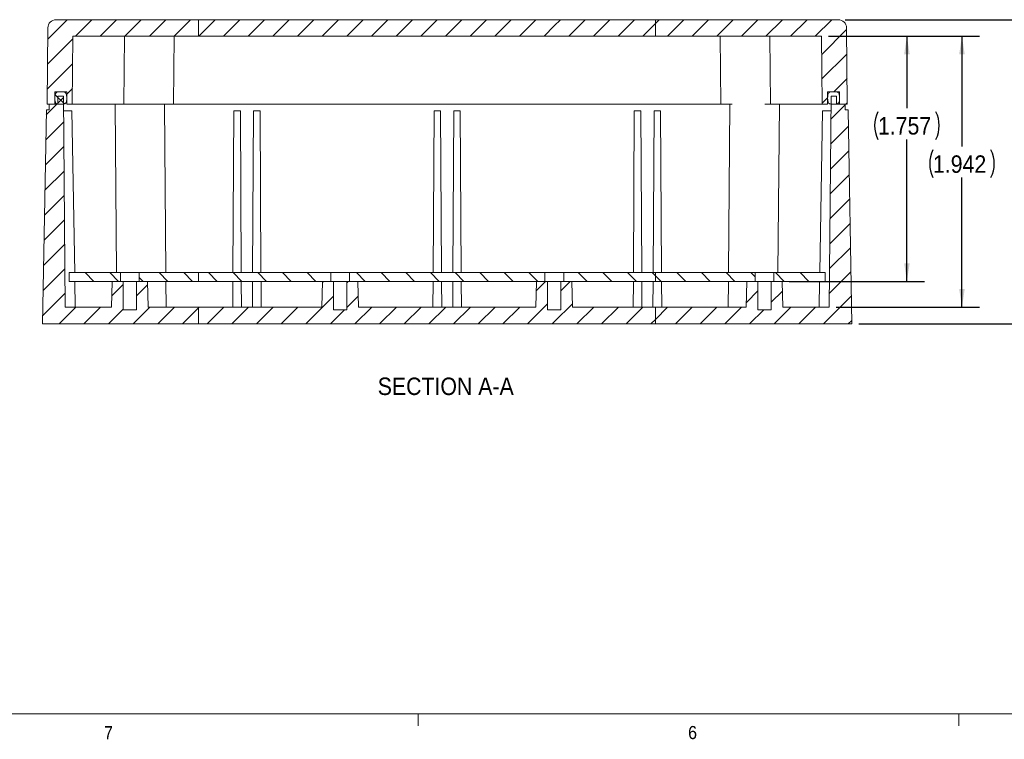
# Model space of a CAD drawing. Header units: inches. Extents: x 0.3 to 33.9, y 0.2 to 21.7.
# Tile 2 of 17: x 6.2 to 13.2, y 0.3 to 5.4. Entities that reach past the tile are written whole.
import ezdxf

# ---------------------------------------------------------------- set-up
doc = ezdxf.new("R2010")
doc.units = ezdxf.units.IN
doc.header["$MEASUREMENT"] = 0
doc.linetypes.add('SLD-Solid', pattern=[0])
doc.layers.add('SLD-0', color=7, linetype='SLD-Solid')
doc.styles.add('SLDTEXTSTYLE1', font='GOTHIC.TTF', dxfattribs={"width": 0.913})
doc.dimstyles.new('SLDDIMSTYLE0', dxfattribs={"dimtxt": 0.125, "dimasz": 0.13, "dimexe": 0, "dimexo": 0.0625, "dimgap": 0.03125, "dimtad": 0, "dimtih": 1, "dimtoh": 1, "dimdec": 3, "dimrnd": 1e-09, "dimzin": 12, "dimdsep": 46, "dimtxsty": 'SLDTEXTSTYLE1', "dimsah": 1, "dimcen": 0.09, "dimadec": 0, "dimazin": 3, "dimtfac": 1, "dimtdec": 3, "dimtofl": 0, "dimtmove": 0, "dimatfit": 3, "dimfxl": 0, "dimfrac": 2, "dimtolj": 1, "dimtzin": 12, "dimarcsym": 0})
doc.dimstyles.new('SLDDIMSTYLE1', dxfattribs={"dimtxt": 0.125, "dimasz": 0.13, "dimexe": 0, "dimexo": 0.0625, "dimgap": 0.03125, "dimtad": 0, "dimtih": 1, "dimtoh": 1, "dimdec": 3, "dimrnd": 1e-09, "dimzin": 4, "dimdsep": 46, "dimtxsty": 'SLDTEXTSTYLE1', "dimsah": 1, "dimcen": 0.09, "dimadec": 0, "dimazin": 1, "dimtfac": 1, "dimtdec": 3, "dimtofl": 0, "dimtmove": 0, "dimatfit": 3, "dimfxl": 0, "dimfrac": 2, "dimtolj": 1, "dimtzin": 12, "dimarcsym": 0})

# ---------------------------------------------------------------- blocks, each defined once
blk = doc.blocks.new('*D13')
at = {"layer": 'SLD-0'}
for p, q in [((12.0764, 5.4389), (13.734, 5.4389)), ((13.609, 5.4389), (13.609, 4.8051)), ((13.609, 3.2585), (13.609, 4.5813)), ((12.173, 3.2585), (13.734, 3.2585))]:
    blk.add_line(p, q, dxfattribs=at)
for centre, start, end in [((13.5996, 4.6805), 153.43495, 206.56505), ((13.6184, 4.6805), 333.43495, 26.56505)]:
    blk.add_arc(centre, 0.2219, start, end, dxfattribs=at)
for points in [[(13.609, 5.4389), (13.589, 5.3089), (13.629, 5.3089)], [(13.609, 3.2585), (13.629, 3.3885), (13.589, 3.3885)]]:
    blk.add_solid(points, dxfattribs=at)
at = {"layer": 'SLD-0', "insert": (13.4012, 4.7409, 0.4038), "char_height": 0.125, "attachment_point": 1, "style": 'SLDTEXTSTYLE1'}
blk.add_mtext('2.180', dxfattribs=at)
blk = doc.blocks.new('*D14')
at = {"layer": 'SLD-0'}
for p, q in [((11.956, 5.3209), (13.0378, 5.3209)), ((12.9128, 5.3209), (12.9128, 4.5307)), ((12.9128, 3.3785), (12.9128, 4.3069)), ((12.011, 3.3785), (13.0378, 3.3785))]:
    blk.add_line(p, q, dxfattribs=at)
for centre, start, end in [((12.9035, 4.4061), 153.43495, 206.56505), ((12.9222, 4.4061), 333.43495, 26.56505)]:
    blk.add_arc(centre, 0.2219, start, end, dxfattribs=at)
for points in [[(12.9128, 5.3209), (12.8928, 5.1909), (12.9328, 5.1909)], [(12.9128, 3.3785), (12.9328, 3.5085), (12.8928, 3.5085)]]:
    blk.add_solid(points, dxfattribs=at)
at = {"layer": 'SLD-0', "insert": (12.705, 4.4665, 0.4038), "char_height": 0.125, "attachment_point": 1, "style": 'SLDTEXTSTYLE1'}
blk.add_mtext('1.942', dxfattribs=at)
blk = doc.blocks.new('*D15')
at = {"layer": 'SLD-0'}
for p, q in [((11.956, 5.3209), (12.6433, 5.3209)), ((12.5183, 5.3209), (12.5183, 4.8051)), ((12.5183, 3.5636), (12.5183, 4.5813)), ((11.6742, 3.5636), (12.6433, 3.5636))]:
    blk.add_line(p, q, dxfattribs=at)
for centre, start, end in [((12.5089, 4.6805), 153.43495, 206.56505), ((12.5277, 4.6805), 333.43495, 26.56505)]:
    blk.add_arc(centre, 0.2219, start, end, dxfattribs=at)
for points in [[(12.5183, 5.3209), (12.4983, 5.1909), (12.5383, 5.1909)], [(12.5183, 3.5636), (12.5383, 3.6936), (12.4983, 3.6936)]]:
    blk.add_solid(points, dxfattribs=at)
at = {"layer": 'SLD-0', "insert": (12.3105, 4.7409, 0.4038), "char_height": 0.125, "attachment_point": 1, "style": 'SLDTEXTSTYLE1'}
blk.add_mtext('1.757', dxfattribs=at)

msp = doc.modelspace()

# ---------------------------------------------------------------- hatches: boundary and pattern name
at = {"linetype": 'SLD-Solid', "lineweight": 0}
h = msp.add_hatch(dxfattribs=at)
h.set_pattern_fill('ANSI31', style=0)
edge = h.paths.add_edge_path(flags=0)
edge.add_line((6.5394, 5.3209), (6.9462, 5.3209))
edge.add_line((6.9462, 5.3209), (6.9462, 5.4389))
edge.add_line((6.9462, 5.4389), (6.419, 5.4389))
edge.add_arc((6.419, 5.3799), 0.059, 90, 179.446)
edge.add_line((6.36, 5.3805), (6.3547, 4.8329))
edge.add_line((6.3547, 4.8329), (6.4103, 4.8329))
edge.add_line((6.4103, 4.8329), (6.4103, 4.9229))
edge.add_line((6.4103, 4.9229), (6.4953, 4.9229))
edge.add_line((6.4953, 4.9229), (6.4953, 4.8329))
edge.add_line((6.4953, 4.8329), (6.5347, 4.8329))
edge.add_line((6.5347, 4.8329), (6.5394, 5.3209))
h = msp.add_hatch(dxfattribs=at)
h.set_pattern_fill('ANSI31', style=0)
h.paths.add_polyline_path([(7.4409, 5.3209), (7.4409, 5.4389), (6.9462, 5.4389), (6.9462, 5.3209)], flags=0)
h = msp.add_hatch(dxfattribs=at)
h.set_pattern_fill('ANSI31', style=0)
h.paths.add_polyline_path([(9.9902, 5.3209), (9.9902, 5.4389), (7.4409, 5.4389), (7.4409, 5.3209)], flags=0)
h = msp.add_hatch(dxfattribs=at)
h.set_pattern_fill('ANSI31', style=0)
h.paths.add_polyline_path([(10.7161, 5.3209), (10.7161, 5.4389), (9.9902, 5.4389), (9.9902, 5.3209)], flags=0)
h = msp.add_hatch(dxfattribs=at)
h.set_pattern_fill('ANSI31', style=0)
h.paths.add_polyline_path([(11.4992, 5.3209), (11.4992, 5.4389), (10.7161, 5.4389), (10.7161, 5.3209)], flags=0)
h = msp.add_hatch(dxfattribs=at)
h.set_pattern_fill('ANSI31', style=0)
edge = h.paths.add_edge_path(flags=0)
edge.add_line((11.4992, 5.3209), (11.906, 5.3209))
edge.add_line((11.906, 5.3209), (11.9107, 4.8329))
edge.add_line((11.9107, 4.8329), (11.9501, 4.8329))
edge.add_line((11.9501, 4.8329), (11.9501, 4.9229))
edge.add_line((11.9501, 4.9229), (12.0351, 4.9229))
edge.add_line((12.0351, 4.9229), (12.0351, 4.8329))
edge.add_line((12.0351, 4.8329), (12.0907, 4.8329))
edge.add_line((12.0907, 4.8329), (12.0854, 5.3805))
edge.add_arc((12.0264, 5.3799), 0.059, 0.554, 90)
edge.add_line((12.0264, 5.4389), (11.4992, 5.4389))
edge.add_line((11.4992, 5.4389), (11.4992, 5.3209))
h = msp.add_hatch(dxfattribs=at)
h.set_pattern_fill('ANSI31', style=0)
edge = h.paths.add_edge_path(flags=0)
edge.add_line((6.3224, 3.2585), (6.9462, 3.2585))
edge.add_line((6.9462, 3.2585), (6.9462, 3.3606))
edge.add_line((6.9462, 3.3606), (6.9002, 3.3606))
edge.add_line((6.9002, 3.3606), (6.9002, 3.5636))
edge.add_line((6.9002, 3.5636), (6.8212, 3.5636))
edge.add_spline(control_points=[(6.8212, 3.5636), (6.8198, 3.5099), (6.8184, 3.4562), (6.817, 3.4025), (6.8168, 3.3945), (6.8166, 3.3865), (6.8164, 3.3785)], knot_values=[0.002378, 0.002378, 0.002378, 0.002378, 0.006471, 0.006471, 0.006471, 0.00708, 0.00708, 0.00708, 0.00708], weights=[1, 1, 1, 1, 1, 1, 1], degree=3, periodic=0)
edge.add_line((6.8164, 3.3785), (6.4844, 3.3785))
edge.add_line((6.4844, 3.3785), (6.4712, 4.8919))
edge.add_line((6.4712, 4.8919), (6.4312, 4.8919))
edge.add_line((6.4312, 4.8919), (6.4312, 4.8329))
edge.add_line((6.4312, 4.8329), (6.3689, 4.8329))
edge.add_line((6.3689, 4.8329), (6.3689, 4.7935))
edge.add_line((6.3689, 4.7935), (6.3492, 4.7935))
edge.add_line((6.3492, 4.7935), (6.3224, 3.2585))
h = msp.add_hatch(dxfattribs=at)
h.set_pattern_fill('ANSI31', angle=90, style=0)
edge = h.paths.add_edge_path(flags=0)
edge.add_spline(control_points=[(6.4528, 4.9229), (6.4218, 4.9229), (6.4101, 4.9148), (6.4104, 4.841), (6.4184, 4.8329), (6.4528, 4.8329)], knot_values=[0, 0, 0, 0, 0.45, 0.55, 1, 1, 1, 1], weights=[1, 1, 1, 1, 1, 1], degree=3, periodic=0)
edge.add_spline(control_points=[(6.4528, 4.8329), (6.4873, 4.8329), (6.4952, 4.841), (6.4956, 4.9148), (6.4839, 4.9229), (6.4528, 4.9229)], knot_values=[0, 0, 0, 0, 0.45, 0.55, 1, 1, 1, 1], weights=[1, 1, 1, 1, 1, 1], degree=3, periodic=0)
h = msp.add_hatch(dxfattribs=at)
h.set_pattern_fill('ANSI31', style=0)
edge = h.paths.add_edge_path(flags=0)
edge.add_line((11.4992, 3.2585), (12.123, 3.2585))
edge.add_line((12.123, 3.2585), (12.0962, 4.7935))
edge.add_line((12.0962, 4.7935), (12.0765, 4.7935))
edge.add_line((12.0765, 4.7935), (12.0765, 4.8329))
edge.add_line((12.0765, 4.8329), (12.0142, 4.8329))
edge.add_line((12.0142, 4.8329), (12.0142, 4.8919))
edge.add_line((12.0142, 4.8919), (11.9742, 4.8919))
edge.add_line((11.9742, 4.8919), (11.961, 3.3785))
edge.add_line((11.961, 3.3785), (11.629, 3.3785))
edge.add_spline(control_points=[(11.629, 3.3785), (11.6288, 3.3865), (11.6286, 3.3945), (11.6284, 3.4025), (11.627, 3.4562), (11.6256, 3.5099), (11.6242, 3.5636)], knot_values=[0.005862, 0.005862, 0.005862, 0.005862, 0.006471, 0.006471, 0.006471, 0.010564, 0.010564, 0.010564, 0.010564], weights=[1, 1, 1, 1, 1, 1, 1], degree=3, periodic=0)
edge.add_line((11.6242, 3.5636), (11.5452, 3.5636))
edge.add_line((11.5452, 3.5636), (11.5452, 3.3606))
edge.add_line((11.5452, 3.3606), (11.4992, 3.3606))
edge.add_line((11.4992, 3.3606), (11.4992, 3.2585))
h = msp.add_hatch(dxfattribs=at)
h.set_pattern_fill('ANSI31', angle=90, style=0)
edge = h.paths.add_edge_path(flags=0)
edge.add_spline(control_points=[(11.9926, 4.8329), (12.027, 4.8329), (12.035, 4.841), (12.0353, 4.9148), (12.0236, 4.9229), (11.9926, 4.9229)], knot_values=[0, 0, 0, 0, 0.45, 0.55, 1, 1, 1, 1], weights=[1, 1, 1, 1, 1, 1], degree=3, periodic=0)
edge.add_spline(control_points=[(11.9926, 4.9229), (11.9615, 4.9229), (11.9498, 4.9148), (11.9502, 4.841), (11.9581, 4.8329), (11.9926, 4.8329)], knot_values=[0, 0, 0, 0, 0.45, 0.55, 1, 1, 1, 1], weights=[1, 1, 1, 1, 1, 1], degree=3, periodic=0)
h = msp.add_hatch(dxfattribs=at)
h.set_pattern_fill('ANSI31', angle=90, style=0)
h.paths.add_polyline_path([(6.5128, 3.6261), (6.5128, 3.5636), (6.8802, 3.5636), (6.8802, 3.6261)], flags=0)
h = msp.add_hatch(dxfattribs=at)
h.set_pattern_fill('ANSI31', angle=90, style=0)
h.paths.add_polyline_path([(7.4409, 3.5636), (7.4409, 3.6261), (7.0152, 3.6261), (7.0152, 3.5636)], flags=0)
h = msp.add_hatch(dxfattribs=at)
h.set_pattern_fill('ANSI31', angle=90, style=0)
h.paths.add_polyline_path([(8.3877, 3.5636), (8.3877, 3.6261), (7.4409, 3.6261), (7.4409, 3.5636)], flags=0)
h = msp.add_hatch(dxfattribs=at)
h.set_pattern_fill('ANSI31', angle=90, style=0)
h.paths.add_polyline_path([(8.5227, 3.5636), (9.9227, 3.5636), (9.9227, 3.6261), (8.5227, 3.6261)], flags=0)
h = msp.add_hatch(dxfattribs=at)
h.set_pattern_fill('ANSI31', angle=90, style=0)
h.paths.add_polyline_path([(10.7161, 3.5636), (10.7161, 3.6261), (10.0577, 3.6261), (10.0577, 3.5636)], flags=0)
h = msp.add_hatch(dxfattribs=at)
h.set_pattern_fill('ANSI31', angle=90, style=0)
h.paths.add_polyline_path([(11.4302, 3.5636), (11.4302, 3.6261), (10.7161, 3.6261), (10.7161, 3.5636)], flags=0)
h = msp.add_hatch(dxfattribs=at)
h.set_pattern_fill('ANSI31', angle=90, style=0)
h.paths.add_polyline_path([(11.9326, 3.5636), (11.9326, 3.6261), (11.5652, 3.6261), (11.5652, 3.5636)], flags=0)
h = msp.add_hatch(dxfattribs=at)
h.set_pattern_fill('ANSI31', style=0)
edge = h.paths.add_edge_path(flags=0)
edge.add_line((6.9462, 3.2585), (7.4409, 3.2585))
edge.add_line((7.4409, 3.2585), (7.4409, 3.3785))
edge.add_line((7.4409, 3.3785), (7.079, 3.3785))
edge.add_spline(control_points=[(7.079, 3.3785), (7.0788, 3.3865), (7.0786, 3.3945), (7.0784, 3.4025), (7.077, 3.4562), (7.0756, 3.5099), (7.0742, 3.5636)], knot_values=[0.005862, 0.005862, 0.005862, 0.005862, 0.006471, 0.006471, 0.006471, 0.010563, 0.010563, 0.010563, 0.010563], weights=[1, 1, 1, 1, 1, 1, 1], degree=3, periodic=0)
edge.add_line((7.0742, 3.5636), (6.9952, 3.5636))
edge.add_line((6.9952, 3.5636), (6.9952, 3.3606))
edge.add_line((6.9952, 3.3606), (6.9462, 3.3606))
edge.add_line((6.9462, 3.3606), (6.9462, 3.2585))
h = msp.add_hatch(dxfattribs=at)
h.set_pattern_fill('ANSI31', style=0)
h.paths.add_polyline_path([(7.4409, 3.2585), (9.9902, 3.2585), (9.9902, 3.3606), (9.9427, 3.3606), (9.9427, 3.5636), (9.8637, 3.5636), (9.8589, 3.3785), (8.5865, 3.3785), (8.5817, 3.5636), (8.5027, 3.5636), (8.5027, 3.3606), (8.4077, 3.3606), (8.4077, 3.5636), (8.3287, 3.5636), (8.3239, 3.3785), (7.4409, 3.3785)], flags=0)
h = msp.add_hatch(dxfattribs=at)
h.set_pattern_fill('ANSI31', style=0)
h.paths.add_polyline_path([(9.9902, 3.2585), (10.7161, 3.2585), (10.7161, 3.3785), (10.1215, 3.3785), (10.1167, 3.5636), (10.0377, 3.5636), (10.0377, 3.3606), (9.9902, 3.3606)], flags=0)
h = msp.add_hatch(dxfattribs=at)
h.set_pattern_fill('ANSI31', style=0)
edge = h.paths.add_edge_path(flags=0)
edge.add_line((10.7161, 3.2585), (11.4992, 3.2585))
edge.add_line((11.4992, 3.2585), (11.4992, 3.3606))
edge.add_line((11.4992, 3.3606), (11.4502, 3.3606))
edge.add_line((11.4502, 3.3606), (11.4502, 3.5636))
edge.add_line((11.4502, 3.5636), (11.3712, 3.5636))
edge.add_spline(control_points=[(11.3712, 3.5636), (11.3698, 3.5099), (11.3684, 3.4562), (11.367, 3.4025), (11.3668, 3.3945), (11.3666, 3.3865), (11.3664, 3.3785)], knot_values=[0.002379, 0.002379, 0.002379, 0.002379, 0.006471, 0.006471, 0.006471, 0.00708, 0.00708, 0.00708, 0.00708], weights=[1, 1, 1, 1, 1, 1, 1], degree=3, periodic=0)
edge.add_line((11.3664, 3.3785), (10.7161, 3.3785))
edge.add_line((10.7161, 3.3785), (10.7161, 3.2585))

# ---------------------------------------------------------------- linework, layer by layer
at = {"color": 7, "linetype": 'SLD-Solid', "lineweight": 15}
for p, q in [((6.9462, 5.4389), (6.419, 5.4389)), ((7.4409, 5.4389), (6.9462, 5.4389)), ((7.4409, 5.4389), (7.4409, 5.3209)), ((9.9902, 5.4389), (7.4409, 5.4389)), ((10.7161, 5.4389), (9.9902, 5.4389)), ((10.7161, 5.4389), (10.7161, 5.3209)), ((11.4992, 5.4389), (10.7161, 5.4389)), ((12.0264, 5.4389), (11.4992, 5.4389)), ((6.3547, 4.8329), (6.36, 5.3805)), ((12.0854, 5.3805), (12.0907, 4.8329)), ((6.5347, 4.8329), (6.5394, 5.3209)), ((6.9462, 5.3209), (6.5394, 5.3209)), ((6.9057, 4.8329), (6.9104, 5.3209)), ((7.4409, 5.3209), (6.9462, 5.3209)), ((7.2654, 5.3209), (7.2607, 4.8329)), ((9.9902, 5.3209), (7.4409, 5.3209)), ((10.7161, 5.3209), (9.9902, 5.3209)), ((11.4992, 5.3209), (10.7161, 5.3209)), ((11.18, 5.3209), (11.1847, 4.8329)), ((11.906, 5.3209), (11.4992, 5.3209)), ((11.535, 5.3209), (11.5397, 4.8329)), ((11.906, 5.3209), (11.9107, 4.8329)), ((6.4103, 4.8329), (6.4103, 4.9229)), ((6.4953, 4.9229), (6.4103, 4.9229)), ((6.4312, 4.8329), (6.4312, 4.8919)), ((6.4712, 4.8919), (6.4312, 4.8919)), ((6.4712, 4.8919), (6.4844, 3.3785)), ((6.4953, 4.8329), (6.4953, 4.9229)), ((11.9501, 4.9229), (11.9501, 4.8329)), ((12.0351, 4.9229), (11.9501, 4.9229)), ((11.961, 3.3785), (11.9742, 4.8919)), ((12.0142, 4.8919), (11.9742, 4.8919)), ((12.0142, 4.8919), (12.0142, 4.8329)), ((12.0351, 4.9229), (12.0351, 4.8329)), ((6.4103, 4.8329), (6.3547, 4.8329)), ((6.4312, 4.8329), (6.3689, 4.8329)), ((6.3689, 4.7935), (6.3689, 4.8329)), ((6.5347, 4.8329), (6.4953, 4.8329)), ((6.5932, 4.8329), (6.5347, 4.8329)), ((6.9057, 4.8329), (6.5932, 4.8329)), ((6.8523, 3.6261), (6.8417, 4.8329)), ((6.9457, 4.8329), (6.9057, 4.8329)), ((7.2607, 4.8329), (6.9457, 4.8329)), ((7.2063, 3.6261), (7.1957, 4.8329)), ((7.3197, 4.8329), (7.2607, 4.8329)), ((11.1257, 4.8329), (7.3197, 4.8329)), ((11.1847, 4.8329), (11.1257, 4.8329)), ((11.2666, 4.8329), (11.1847, 4.8329)), ((11.2392, 3.6261), (11.2497, 4.8329)), ((11.5397, 4.8329), (11.4997, 4.8329)), ((11.8522, 4.8329), (11.5397, 4.8329)), ((11.6037, 4.8329), (11.5932, 3.6261)), ((11.9107, 4.8329), (11.8522, 4.8329)), ((11.9501, 4.8329), (11.9107, 4.8329)), ((12.0765, 4.8329), (12.0142, 4.8329)), ((12.0907, 4.8329), (12.0351, 4.8329)), ((12.0765, 4.8329), (12.0765, 4.7935)), ((6.3492, 4.7935), (6.3224, 3.2585)), ((6.3689, 4.7935), (6.3492, 4.7935)), ((6.4721, 4.7849), (6.5321, 4.7849)), ((6.5524, 3.6261), (6.5321, 4.7849)), ((7.6865, 3.6261), (7.693, 4.7849)), ((7.74, 4.7849), (7.693, 4.7849)), ((7.7464, 3.6261), (7.74, 4.7849)), ((7.828, 3.6261), (7.8344, 4.7849)), ((7.8814, 4.7849), (7.8344, 4.7849)), ((7.8879, 3.6261), (7.8814, 4.7849)), ((9.122, 3.6261), (9.1285, 4.7849)), ((9.1755, 4.7849), (9.1285, 4.7849)), ((9.1819, 3.6261), (9.1755, 4.7849)), ((9.2635, 3.6261), (9.2699, 4.7849)), ((9.2699, 4.7849), (9.3169, 4.7849)), ((9.3234, 3.6261), (9.3169, 4.7849)), ((10.5575, 3.6261), (10.564, 4.7849)), ((10.564, 4.7849), (10.611, 4.7849)), ((10.6174, 3.6261), (10.611, 4.7849)), ((10.699, 3.6261), (10.7054, 4.7849)), ((10.7054, 4.7849), (10.7524, 4.7849)), ((10.7589, 3.6261), (10.7524, 4.7849)), ((11.893, 3.6261), (11.9133, 4.7849)), ((11.9733, 4.7849), (11.9133, 4.7849)), ((12.0962, 4.7935), (12.0765, 4.7935)), ((12.123, 3.2585), (12.0962, 4.7935)), ((6.5128, 3.5636), (6.5128, 3.6261)), ((6.8802, 3.6261), (6.5128, 3.6261)), ((6.8802, 3.5636), (6.8802, 3.6261)), ((7.0152, 3.6261), (6.8802, 3.6261)), ((7.0152, 3.6261), (7.0152, 3.5636)), ((7.4409, 3.6261), (7.0152, 3.6261)), ((7.4409, 3.6261), (7.4409, 3.5636)), ((8.3877, 3.6261), (7.4409, 3.6261)), ((8.3877, 3.5636), (8.3877, 3.6261)), ((8.5227, 3.6261), (8.3877, 3.6261)), ((8.5227, 3.6261), (8.5227, 3.5636)), ((9.9227, 3.6261), (8.5227, 3.6261)), ((9.9227, 3.5636), (9.9227, 3.6261)), ((10.0577, 3.6261), (9.9227, 3.6261)), ((10.0577, 3.6261), (10.0577, 3.5636)), ((10.7161, 3.6261), (10.0577, 3.6261)), ((10.7161, 3.6261), (10.7161, 3.5636)), ((11.4302, 3.6261), (10.7161, 3.6261)), ((11.4302, 3.5636), (11.4302, 3.6261)), ((11.5652, 3.6261), (11.4302, 3.6261)), ((11.5652, 3.6261), (11.5652, 3.5636)), ((11.9326, 3.6261), (11.5652, 3.6261)), ((11.9326, 3.6261), (11.9326, 3.5636)), ((6.8802, 3.5636), (6.5128, 3.5636)), ((6.5567, 3.3785), (6.5535, 3.5636)), ((6.8164, 3.3785), (6.8212, 3.5636)), ((6.9002, 3.5636), (6.8212, 3.5636)), ((6.9002, 3.5636), (6.9002, 3.3606)), ((6.9952, 3.5636), (6.9002, 3.5636)), ((6.9952, 3.3606), (6.9952, 3.5636)), ((7.0742, 3.5636), (6.9952, 3.5636)), ((7.4409, 3.5636), (7.0152, 3.5636)), ((7.079, 3.3785), (7.0742, 3.5636)), ((7.0742, 3.5636), (7.079, 3.3785)), ((7.2084, 3.3785), (7.2068, 3.5636)), ((8.3877, 3.5636), (7.4409, 3.5636)), ((7.6851, 3.3785), (7.6861, 3.5636)), ((7.7478, 3.3785), (7.7468, 3.5636)), ((7.8266, 3.3785), (7.8276, 3.5636)), ((7.8893, 3.3785), (7.8883, 3.5636)), ((8.3239, 3.3785), (8.3287, 3.5636)), ((8.4077, 3.5636), (8.3287, 3.5636)), ((8.4077, 3.5636), (8.4077, 3.3606)), ((8.5027, 3.5636), (8.4077, 3.5636)), ((8.5027, 3.3606), (8.5027, 3.5636)), ((8.5817, 3.5636), (8.5027, 3.5636)), ((9.9227, 3.5636), (8.5227, 3.5636)), ((8.5817, 3.5636), (8.5865, 3.3785)), ((9.1206, 3.3785), (9.1216, 3.5636)), ((9.1833, 3.3785), (9.1823, 3.5636)), ((9.2621, 3.3785), (9.2631, 3.5636)), ((9.3248, 3.3785), (9.3238, 3.5636)), ((9.8589, 3.3785), (9.8637, 3.5636)), ((9.9427, 3.5636), (9.8637, 3.5636)), ((9.9427, 3.5636), (9.9427, 3.3606)), ((10.0377, 3.5636), (9.9427, 3.5636)), ((10.0377, 3.3606), (10.0377, 3.5636)), ((10.1167, 3.5636), (10.0377, 3.5636)), ((10.7161, 3.5636), (10.0577, 3.5636)), ((10.1167, 3.5636), (10.1215, 3.3785)), ((10.5561, 3.3785), (10.5571, 3.5636)), ((10.6188, 3.3785), (10.6178, 3.5636)), ((10.6976, 3.3785), (10.6986, 3.5636)), ((11.4302, 3.5636), (10.7161, 3.5636)), ((10.7603, 3.3785), (10.7593, 3.5636)), ((11.237, 3.3785), (11.2386, 3.5636)), ((11.3712, 3.5636), (11.3664, 3.3785)), ((11.3664, 3.3785), (11.3712, 3.5636)), ((11.4502, 3.5636), (11.3712, 3.5636)), ((11.4502, 3.5636), (11.4502, 3.3606)), ((11.5452, 3.5636), (11.4502, 3.5636)), ((11.5452, 3.3606), (11.5452, 3.5636)), ((11.6242, 3.5636), (11.5452, 3.5636)), ((11.9326, 3.5636), (11.5652, 3.5636)), ((11.6242, 3.5636), (11.629, 3.3785)), ((11.8887, 3.3785), (11.8919, 3.5636)), ((6.8164, 3.3785), (6.4844, 3.3785)), ((6.9462, 3.3606), (6.9002, 3.3606)), ((6.9952, 3.3606), (6.9462, 3.3606)), ((7.4409, 3.3785), (7.079, 3.3785)), ((7.4409, 3.3785), (7.4409, 3.2585)), ((8.3239, 3.3785), (7.4409, 3.3785)), ((8.5027, 3.3606), (8.4077, 3.3606)), ((9.8589, 3.3785), (8.5865, 3.3785)), ((9.9902, 3.3606), (9.9427, 3.3606)), ((10.0377, 3.3606), (9.9902, 3.3606)), ((10.7161, 3.3785), (10.1215, 3.3785)), ((10.7161, 3.3785), (10.7161, 3.2585)), ((11.3664, 3.3785), (10.7161, 3.3785)), ((11.4992, 3.3606), (11.4502, 3.3606)), ((11.5452, 3.3606), (11.4992, 3.3606)), ((11.961, 3.3785), (11.629, 3.3785)), ((6.9462, 3.2585), (6.3224, 3.2585)), ((7.4409, 3.2585), (6.9462, 3.2585)), ((9.9902, 3.2585), (7.4409, 3.2585)), ((10.7161, 3.2585), (9.9902, 3.2585)), ((11.4992, 3.2585), (10.7161, 3.2585)), ((12.123, 3.2585), (11.4992, 3.2585))]:
    msp.add_line(p, q, dxfattribs=at)
at = {"color": 7, "linetype": 'SLD-Solid', "lineweight": 0}
for p, q in [((33.5158, 0.464), (0.5158, 0.464)), ((9.0158, 0.464), (9.0158, 0.3792)), ((12.8908, 0.464), (12.8908, 0.3792))]:
    msp.add_line(p, q, dxfattribs=at)
at = {"color": 7, "linetype": 'SLD-Solid', "lineweight": 15}
for centre, start, end in [((6.419, 5.3799), 90, 179.446), ((12.0264, 5.3799), 0.554, 90)]:
    msp.add_arc(centre, 0.059, start, end, dxfattribs=at)
for points, knots in [([(6.4528, 4.9229), (6.4478, 4.9228), (6.4389, 4.9226), (6.4269, 4.9203), (6.418, 4.9147), (6.4128, 4.9052), (6.4106, 4.8926), (6.4102, 4.875), (6.4104, 4.859), (6.4138, 4.8469), (6.4174, 4.8409), (6.4237, 4.8363), (6.436, 4.8331), (6.4459, 4.833), (6.4528, 4.8329)], [0, 0, 0, 0, 0.101625, 0.179085, 0.242269, 0.307272, 0.389628, 0.496814, 0.661931, 0.708473, 0.748858, 0.799828, 0.861633, 1, 1, 1, 1]), ([(6.4528, 4.8329), (6.4612, 4.8329), (6.4719, 4.8329), (6.4837, 4.8374), (6.489, 4.8418), (6.4927, 4.8488), (6.4951, 4.8612), (6.4955, 4.8765), (6.495, 4.8926), (6.4929, 4.9052), (6.4877, 4.9147), (6.4787, 4.9203), (6.4668, 4.9226), (6.4579, 4.9228), (6.4528, 4.9229)], [0, 0, 0, 0, 0.166582, 0.211463, 0.251088, 0.303263, 0.367196, 0.503142, 0.610338, 0.692701, 0.757709, 0.820899, 0.898366, 1, 1, 1, 1]), ([(11.9926, 4.9229), (11.9875, 4.9228), (11.9786, 4.9226), (11.9667, 4.9203), (11.9577, 4.9147), (11.9525, 4.9052), (11.9503, 4.8926), (11.9499, 4.875), (11.9502, 4.859), (11.9536, 4.8469), (11.9571, 4.8409), (11.9635, 4.8363), (11.9757, 4.8331), (11.9857, 4.833), (11.9926, 4.8329)], [0, 0, 0, 0, 0.101625, 0.179085, 0.242269, 0.307272, 0.389628, 0.496814, 0.661931, 0.708473, 0.748858, 0.799828, 0.861633, 1, 1, 1, 1]), ([(11.9926, 4.8329), (12.001, 4.8329), (12.0116, 4.8329), (12.0234, 4.8374), (12.0288, 4.8418), (12.0325, 4.8488), (12.0348, 4.8612), (12.0352, 4.8765), (12.0348, 4.8926), (12.0326, 4.9052), (12.0274, 4.9147), (12.0185, 4.9203), (12.0065, 4.9226), (11.9976, 4.9228), (11.9926, 4.9229)], [0, 0, 0, 0, 0.166582, 0.211463, 0.251088, 0.303263, 0.367196, 0.503142, 0.610338, 0.692701, 0.757709, 0.820899, 0.898366, 1, 1, 1, 1])]:
    msp.add_open_spline(points, degree=3, knots=knots, dxfattribs=at)

# ---------------------------------------------------------------- texts
at = {"color": 7, "linetype": 'Continuous', "lineweight": 0, "char_height": 0.0937, "attachment_point": 1, "style": 'SLDTEXTSTYLE1'}
for s, insert in [('7', (6.7629, 0.3764)), ('6', (10.9499, 0.3773))]:
    msp.add_mtext(s, dxfattribs=dict(at, insert=insert))
at = {"layer": 'SLD-0', "insert": (9.2122, 2.8742), "char_height": 0.125, "attachment_point": 2, "style": 'SLDTEXTSTYLE1'}
msp.add_mtext('SECTION A-A', dxfattribs=at)

# ---------------------------------------------------------------- dimensions: what is measured, and where the dimension line sits
at = {"layer": 'SLD-0'}
for base, p1, p2, dimstyle, picture, middle in [((13.609, 5.4389), (12.123, 3.2585), (12.0264, 5.4389), 'SLDDIMSTYLE1', '*D13', (13.609, 4.6932)), ((12.5183, 5.3209), (11.6242, 3.5636), (11.906, 5.3209), 'SLDDIMSTYLE0', '*D15', (12.5183, 4.6932)), ((12.9128, 3.3785), (11.906, 5.3209), (11.961, 3.3785), 'SLDDIMSTYLE0', '*D14', (12.9128, 4.4188))]:
    dim = msp.add_linear_dim(base=base, p1=p1, p2=p2, angle=90, text='(<>)', dimstyle=dimstyle, dxfattribs=at)
    dim.commit()
    dim.dimension.update_dxf_attribs({"geometry": picture, "text_midpoint": middle, "dimtype": 160})

doc.saveas('drawing.dxf')
